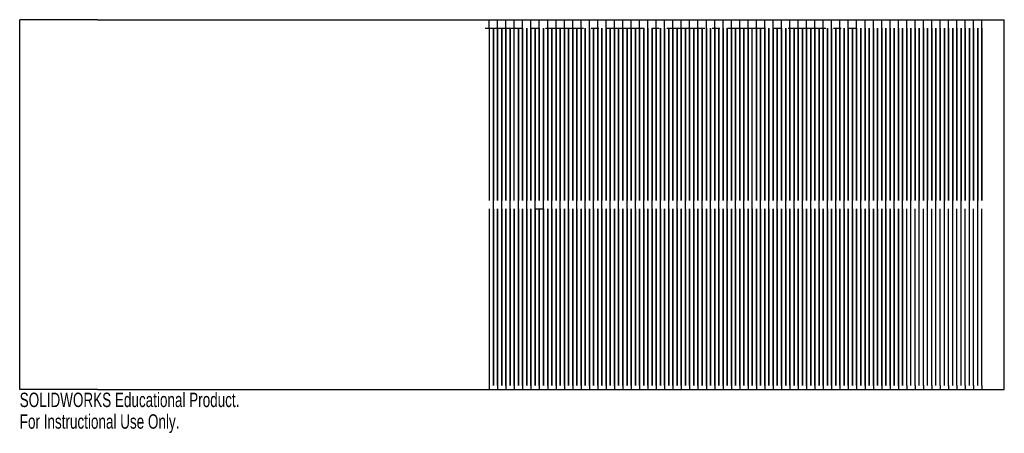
# Model space of a CAD drawing. Header units: millimetres. Extents: x -92 to 238, y -56 to 82.
import ezdxf

# ---------------------------------------------------------------- set-up
doc = ezdxf.new("R2010")
doc.units = ezdxf.units.MM
doc.linetypes.add('CENTERX2', pattern=[20.32, 12.7, -2.54, 2.54, -2.54])
doc.styles.add('SLDTEXTSTYLE0', font='TXT', dxfattribs={"width": 0.7})

msp = doc.modelspace()

# ---------------------------------------------------------------- linework, layer by layer
at = {"color": 7, "linetype": 'Continuous'}
for p, q in [((-65.68, 82.44), (-91.71, 82.44)), ((-91.71, -41.56), (-91.71, 82.44)), ((-65.68, 82.44), (174.32, 82.44)), ((65.72, 79.64), (65.72, 82.44)), ((65.72, 79.64), (65.72, 21.84)), ((67.12, -40.16), (67.12, 79.64)), ((67.12, 79.64), (67.12, 21.84)), ((68.52, 79.64), (68.52, 82.44)), ((68.52, 79.64), (68.52, 21.84)), ((68.52, 21.84), (68.52, 79.64)), ((69.92, -40.16), (69.92, 79.64)), ((69.92, 79.64), (69.92, 21.84)), ((71.32, 79.64), (71.32, 82.44)), ((71.32, 79.64), (71.32, 21.84)), ((71.32, 21.84), (71.32, 79.64)), ((72.72, -40.16), (72.72, 79.64)), ((72.72, 79.64), (72.72, 21.84)), ((74.12, 79.64), (74.12, 82.44)), ((74.12, 21.84), (74.12, 79.64)), ((75.52, -40.16), (75.52, 79.64)), ((75.52, 79.64), (75.52, 21.84)), ((76.92, 79.64), (76.92, 82.44)), ((76.92, 79.64), (76.92, 21.84)), ((76.92, 21.84), (76.92, 79.64)), ((78.32, -40.16), (78.32, 79.64)), ((78.32, 79.64), (78.32, 21.84)), ((79.72, 79.64), (79.72, 82.44)), ((79.72, 79.64), (79.72, 21.84)), ((79.72, 21.84), (79.72, 79.64)), ((81.12, 79.64), (81.12, 21.84)), ((81.12, 21.84), (81.12, 79.64)), ((82.52, 79.64), (82.52, 82.44)), ((82.52, 79.64), (82.52, 21.84)), ((82.52, 21.84), (82.52, 79.64)), ((83.92, 79.64), (83.92, 21.84)), ((83.92, 21.84), (83.92, 79.64)), ((85.32, 79.64), (85.32, 82.44)), ((85.32, 79.64), (85.32, 21.84)), ((85.32, 21.84), (85.32, 79.64)), ((86.72, 79.64), (86.72, 21.84)), ((86.72, 21.84), (86.72, 79.64)), ((88.12, 79.64), (88.12, 82.44)), ((88.12, 79.64), (88.12, 21.84)), ((88.12, 21.84), (88.12, 79.64)), ((89.52, 79.64), (89.52, 21.84)), ((89.52, 21.84), (89.52, 79.64)), ((90.92, 79.64), (90.92, 82.44)), ((90.92, 79.64), (90.92, 21.84)), ((90.92, 21.84), (90.92, 79.64)), ((92.32, 79.64), (92.32, 21.84)), ((92.32, 21.84), (92.32, 79.64)), ((93.72, 79.64), (93.72, 82.44)), ((93.72, 79.64), (93.72, 21.84)), ((93.72, 21.84), (93.72, 79.64)), ((95.12, 79.64), (95.12, 21.84)), ((95.12, 21.84), (95.12, 79.64)), ((96.52, 79.64), (96.52, 82.44)), ((96.52, 79.64), (96.52, 21.84)), ((96.52, 21.84), (96.52, 79.64)), ((97.92, 79.64), (97.92, 21.84)), ((97.92, 21.84), (97.92, 79.64)), ((99.32, 79.64), (99.32, 82.44)), ((99.32, 79.64), (99.32, 21.84)), ((99.32, 21.84), (99.32, 79.64)), ((100.72, 79.64), (100.72, 21.84)), ((100.72, 21.84), (100.72, 79.64)), ((102.12, 79.64), (102.12, 82.44)), ((102.12, 79.64), (102.12, 21.84)), ((102.12, 21.84), (102.12, 79.64)), ((103.52, 79.64), (103.52, 21.84)), ((103.52, 21.84), (103.52, 79.64)), ((104.92, 79.64), (104.92, 82.44)), ((104.92, 79.64), (104.92, 21.84)), ((104.92, 21.84), (104.92, 79.64)), ((106.32, 79.64), (106.32, 21.84)), ((106.32, 21.84), (106.32, 79.64)), ((107.72, 79.64), (107.72, 82.44)), ((107.72, 79.64), (107.72, 21.84)), ((107.72, 21.84), (107.72, 79.64)), ((109.12, 79.64), (109.12, 21.84)), ((109.12, 21.84), (109.12, 79.64)), ((110.52, 79.64), (110.52, 82.44)), ((110.52, 79.64), (110.52, 21.84)), ((110.52, 21.84), (110.52, 79.64)), ((111.92, 79.64), (111.92, 21.84)), ((111.92, 21.84), (111.92, 79.64)), ((113.32, 79.64), (113.32, 82.44)), ((113.32, 79.64), (113.32, 21.84)), ((113.32, 21.84), (113.32, 79.64)), ((114.72, 79.64), (114.72, 21.84)), ((114.72, 21.84), (114.72, 79.64)), ((116.12, 79.64), (116.12, 82.44)), ((116.12, 79.64), (116.12, 21.84)), ((116.12, 21.84), (116.12, 79.64)), ((117.52, 79.64), (117.52, 21.84)), ((117.52, 21.84), (117.52, 79.64)), ((118.92, 79.64), (118.92, 82.44)), ((118.92, 79.64), (118.92, 21.84)), ((118.92, 21.84), (118.92, 79.64)), ((120.32, 79.64), (120.32, 21.84)), ((120.32, 21.84), (120.32, 79.64)), ((121.72, 79.64), (121.72, 82.44)), ((121.72, 79.64), (121.72, 21.84)), ((121.72, 21.84), (121.72, 79.64)), ((123.12, 79.64), (123.12, 21.84)), ((123.12, 21.84), (123.12, 79.64)), ((124.52, 79.64), (124.52, 82.44)), ((124.52, 79.64), (124.52, 21.84)), ((124.52, 21.84), (124.52, 79.64)), ((125.92, 79.64), (125.92, 21.84)), ((125.92, 21.84), (125.92, 79.64)), ((127.32, 79.64), (127.32, 82.44)), ((127.32, 79.64), (127.32, 21.84)), ((127.32, 21.84), (127.32, 79.64)), ((128.72, 79.64), (128.72, 21.84)), ((128.72, 21.84), (128.72, 79.64)), ((130.12, 79.64), (130.12, 82.44)), ((130.12, 79.64), (130.12, 21.84)), ((130.12, 21.84), (130.12, 79.64)), ((131.52, 79.64), (131.52, 21.84)), ((131.52, 21.84), (131.52, 79.64)), ((132.92, 79.64), (132.92, 82.44)), ((132.92, 79.64), (132.92, 21.84)), ((132.92, 21.84), (132.92, 79.64)), ((134.32, 79.64), (134.32, 21.84)), ((134.32, 21.84), (134.32, 79.64)), ((135.72, 79.64), (135.72, 82.44)), ((135.72, 79.64), (135.72, 21.84)), ((135.72, 21.84), (135.72, 79.64)), ((137.12, 79.64), (137.12, 21.84)), ((137.12, 21.84), (137.12, 79.64)), ((138.52, 79.64), (138.52, 82.44)), ((138.52, 79.64), (138.52, 21.84)), ((138.52, 21.84), (138.52, 79.64)), ((139.92, 79.64), (139.92, 21.84)), ((139.92, 21.84), (139.92, 79.64)), ((141.32, 79.64), (141.32, 82.44)), ((141.32, 79.64), (141.32, 21.84)), ((141.32, 21.84), (141.32, 79.64)), ((142.72, 79.64), (142.72, 21.84)), ((142.72, 21.84), (142.72, 79.64)), ((144.12, 79.64), (144.12, 82.44)), ((144.12, 79.64), (144.12, 21.84)), ((144.12, 21.84), (144.12, 79.64)), ((145.52, 79.64), (145.52, 21.84)), ((145.52, 21.84), (145.52, 79.64)), ((146.92, 79.64), (146.92, 82.44)), ((146.92, 79.64), (146.92, 21.84)), ((146.92, 21.84), (146.92, 79.64)), ((148.32, 79.64), (148.32, 21.84)), ((148.32, 21.84), (148.32, 79.64)), ((149.72, 79.64), (149.72, 82.44)), ((149.72, 79.64), (149.72, 21.84)), ((149.72, 21.84), (149.72, 79.64)), ((151.12, 79.64), (151.12, 21.84)), ((151.12, 21.84), (151.12, 79.64)), ((152.52, 79.64), (152.52, 82.44)), ((152.52, 79.64), (152.52, 21.84)), ((152.52, 21.84), (152.52, 79.64)), ((153.92, 21.84), (153.92, 79.64)), ((155.32, 79.64), (155.32, 82.44)), ((155.32, 79.64), (155.32, 21.84)), ((155.32, 21.84), (155.32, 79.64)), ((156.72, 79.64), (156.72, 21.84)), ((156.72, 21.84), (156.72, 79.64)), ((158.12, 79.64), (158.12, 82.44)), ((158.12, 79.64), (158.12, 21.84)), ((158.12, 21.84), (158.12, 79.64)), ((159.52, 79.64), (159.52, 21.84)), ((159.52, 21.84), (159.52, 79.64)), ((160.92, 79.64), (160.92, 82.44)), ((160.92, 79.64), (160.92, 21.84)), ((160.92, 21.84), (160.92, 79.64)), ((162.32, 79.64), (162.32, 21.84)), ((162.32, 21.84), (162.32, 79.64)), ((163.72, 79.64), (163.72, 82.44)), ((163.72, 79.64), (163.72, 21.84)), ((163.72, 21.84), (163.72, 79.64)), ((165.12, 79.64), (165.12, 21.84)), ((165.12, 21.84), (165.12, 79.64)), ((166.52, 79.64), (166.52, 82.44)), ((166.52, 79.64), (166.52, 21.84)), ((166.52, 21.84), (166.52, 79.64)), ((167.92, 79.64), (167.92, 21.84)), ((167.92, 21.84), (167.92, 79.64)), ((169.32, 79.64), (169.32, 82.44)), ((169.32, 79.64), (169.32, 21.84)), ((169.32, 21.84), (169.32, 79.64)), ((170.72, 79.64), (170.72, 21.84)), ((170.72, 21.84), (170.72, 79.64)), ((172.12, 79.64), (172.12, 82.44)), ((172.12, 79.64), (172.12, 21.84)), ((172.12, 21.84), (172.12, 79.64)), ((173.52, 82.44), (238.43, 82.44)), ((173.52, 79.64), (173.52, 21.84)), ((173.52, 21.84), (173.52, 79.64)), ((174.92, 79.64), (174.92, 82.44)), ((174.92, 79.64), (174.92, 21.84)), ((174.92, 21.84), (174.92, 79.64)), ((176.32, 21.84), (176.32, 79.64)), ((176.32, 79.64), (176.32, 21.84)), ((177.72, 79.64), (177.72, 82.44)), ((177.72, 79.64), (177.72, 21.84)), ((177.72, 21.84), (177.72, 79.64)), ((179.12, 79.64), (179.12, 21.84)), ((179.12, 21.84), (179.12, 79.64)), ((180.52, 79.64), (180.52, 82.44)), ((180.52, 79.64), (180.52, 21.84)), ((180.52, 21.84), (180.52, 79.64)), ((181.92, 79.64), (181.92, 21.84)), ((181.92, 21.84), (181.92, 79.64)), ((183.32, 79.64), (183.32, 82.44)), ((183.32, 79.64), (183.32, 21.84)), ((183.32, 21.84), (183.32, 79.64)), ((184.72, 79.64), (184.72, 21.84)), ((184.72, 21.84), (184.72, 79.64)), ((186.12, 79.64), (186.12, 82.44)), ((186.12, 79.64), (186.12, 21.84)), ((186.12, 21.84), (186.12, 79.64)), ((187.52, 79.64), (187.52, 21.84)), ((187.52, 21.84), (187.52, 79.64)), ((188.92, 79.64), (188.92, 82.44)), ((188.92, 79.64), (188.92, 21.84)), ((188.92, 21.84), (188.92, 79.64)), ((190.32, 79.64), (190.32, 21.84)), ((190.32, 21.84), (190.32, 79.64)), ((191.72, 79.64), (191.72, 82.44)), ((191.72, 79.64), (191.72, 21.84)), ((191.72, 21.84), (191.72, 79.64)), ((193.12, 79.64), (193.12, 21.84)), ((193.12, 21.84), (193.12, 79.64)), ((194.52, 79.64), (194.52, 82.44)), ((194.52, 79.64), (194.52, 21.84)), ((194.52, 21.84), (194.52, 79.64)), ((195.92, 79.64), (195.92, 21.84)), ((195.92, 21.84), (195.92, 79.64)), ((197.32, 79.64), (197.32, 82.44)), ((197.32, 79.64), (197.32, 21.84)), ((197.32, 21.84), (197.32, 79.64)), ((198.72, 79.64), (198.72, 21.84)), ((198.72, 21.84), (198.72, 79.64)), ((200.12, 79.64), (200.12, 82.44)), ((200.12, 79.64), (200.12, 21.84)), ((200.12, 21.84), (200.12, 79.64)), ((201.52, 79.64), (201.52, 21.84)), ((201.52, 21.84), (201.52, 79.64)), ((202.92, 79.64), (202.92, 82.44)), ((202.92, 79.64), (202.92, 21.84)), ((202.92, 21.84), (202.92, 79.64)), ((204.32, 79.64), (204.32, 21.84)), ((204.32, 21.84), (204.32, 79.64)), ((204.32, 21.84), (204.32, 79.64)), ((205.72, 79.64), (205.72, 82.44)), ((205.72, 79.64), (205.72, 21.84)), ((205.72, 21.84), (205.72, 79.64)), ((205.72, 21.84), (205.72, 79.64)), ((207.12, 79.64), (207.12, 21.84)), ((207.12, 21.84), (207.12, 79.64)), ((207.12, 21.84), (207.12, 79.64)), ((208.52, 79.64), (208.52, 82.44)), ((208.52, 79.64), (208.52, 21.84)), ((208.52, 21.84), (208.52, 79.64)), ((208.52, 21.84), (208.52, 79.64)), ((209.92, 21.84), (209.92, 79.64)), ((209.92, 79.64), (209.92, 21.84)), ((209.92, 21.84), (209.92, 79.64)), ((211.32, 79.64), (211.32, 82.44)), ((211.32, 79.64), (211.32, 21.84)), ((211.32, 21.84), (211.32, 79.64)), ((211.32, 21.84), (211.32, 79.64)), ((212.72, 79.64), (212.72, 21.84)), ((212.72, 21.84), (212.72, 79.64)), ((212.72, 21.84), (212.72, 79.64)), ((214.12, 79.64), (214.12, 82.44)), ((214.12, 79.64), (214.12, 21.84)), ((214.12, 21.84), (214.12, 79.64)), ((214.12, 21.84), (214.12, 79.64)), ((215.52, 79.64), (215.52, 21.84)), ((215.52, 21.84), (215.52, 79.64)), ((215.52, 21.84), (215.52, 79.64)), ((216.92, 79.64), (216.92, 82.44)), ((216.92, 79.64), (216.92, 21.84)), ((216.92, 21.84), (216.92, 79.64)), ((216.92, 21.84), (216.92, 79.64)), ((218.32, 79.64), (218.32, 21.84)), ((218.32, 21.84), (218.32, 79.64)), ((218.32, 21.84), (218.32, 79.64)), ((219.72, 79.64), (219.72, 82.44)), ((219.72, 79.64), (219.72, 21.84)), ((219.72, 21.84), (219.72, 79.64)), ((219.72, 21.84), (219.72, 79.64)), ((221.12, 79.64), (221.12, 21.84)), ((221.12, 21.84), (221.12, 79.64)), ((221.12, 21.84), (221.12, 79.64)), ((222.52, 79.64), (222.52, 82.44)), ((222.52, 79.64), (222.52, 21.84)), ((222.52, 21.84), (222.52, 79.64)), ((222.52, 21.84), (222.52, 79.64)), ((223.92, 79.64), (223.92, 21.84)), ((223.92, 21.84), (223.92, 79.64)), ((223.92, 21.84), (223.92, 79.64)), ((225.32, 79.64), (225.32, 82.44)), ((225.32, 79.64), (225.32, 21.84)), ((225.32, 21.84), (225.32, 79.64)), ((225.32, 21.84), (225.32, 79.64)), ((226.72, 79.64), (226.72, 21.84)), ((226.72, 21.84), (226.72, 79.64)), ((226.72, 21.84), (226.72, 79.64)), ((228.12, 79.64), (228.12, 82.44)), ((228.12, 79.64), (228.12, 21.84)), ((228.12, 21.84), (228.12, 79.64)), ((228.12, 21.84), (228.12, 79.64)), ((229.52, 79.64), (229.52, 21.84)), ((229.52, 21.84), (229.52, 79.64)), ((229.52, 21.84), (229.52, 79.64)), ((230.92, 79.64), (230.92, 82.44)), ((230.92, 79.64), (230.92, 21.84)), ((230.92, 21.84), (230.92, 79.64)), ((238.43, -41.56), (238.43, 82.44)), ((81.12, 19.04), (81.12, 21.84)), ((81.12, 19.04), (81.12, 21.84)), ((83.92, 19.04), (83.92, 21.84)), ((86.72, 19.04), (86.72, 21.84)), ((89.52, 19.04), (89.52, 21.84)), ((92.32, 19.04), (92.32, 21.84)), ((95.12, 19.04), (95.12, 21.84)), ((97.92, 19.04), (97.92, 21.84)), ((100.72, 19.04), (100.72, 21.84)), ((103.52, 19.04), (103.52, 21.84)), ((106.32, 19.04), (106.32, 21.84)), ((109.12, 19.04), (109.12, 21.84)), ((111.92, 19.04), (111.92, 21.84)), ((114.72, 19.04), (114.72, 21.84)), ((117.52, 19.04), (117.52, 21.84)), ((120.32, 19.04), (120.32, 21.84)), ((123.12, 19.04), (123.12, 21.84)), ((125.92, 19.04), (125.92, 21.84)), ((128.72, 19.04), (128.72, 21.84)), ((131.52, 19.04), (131.52, 21.84)), ((134.32, 19.04), (134.32, 21.84)), ((137.12, 19.04), (137.12, 21.84)), ((139.92, 19.04), (139.92, 21.84)), ((142.72, 19.04), (142.72, 21.84)), ((145.52, 19.04), (145.52, 21.84)), ((148.32, 19.04), (148.32, 21.84)), ((151.12, 19.04), (151.12, 21.84)), ((153.92, 19.04), (153.92, 21.84)), ((156.72, 19.04), (156.72, 21.84)), ((159.52, 19.04), (159.52, 21.84)), ((162.32, 19.04), (162.32, 21.84)), ((165.12, 19.04), (165.12, 21.84)), ((167.92, 19.04), (167.92, 21.84)), ((170.72, 19.04), (170.72, 21.84)), ((173.52, 19.04), (173.52, 21.84)), ((176.32, 19.04), (176.32, 21.84)), ((179.12, 19.04), (179.12, 21.84)), ((181.92, 19.04), (181.92, 21.84)), ((184.72, 19.04), (184.72, 21.84)), ((187.52, 19.04), (187.52, 21.84)), ((190.32, 19.04), (190.32, 21.84)), ((193.12, 19.04), (193.12, 21.84)), ((195.92, 19.04), (195.92, 21.84)), ((198.72, 19.04), (198.72, 21.84)), ((201.52, 19.04), (201.52, 21.84)), ((204.32, 19.04), (204.32, 21.84)), ((207.12, 19.04), (207.12, 21.84)), ((209.92, 19.04), (209.92, 21.84)), ((212.72, 19.04), (212.72, 21.84)), ((215.52, 19.04), (215.52, 21.84)), ((218.32, 19.04), (218.32, 21.84)), ((221.12, 19.04), (221.12, 21.84)), ((223.92, 19.04), (223.92, 21.84)), ((226.72, 19.04), (226.72, 21.84)), ((229.52, 19.04), (229.52, 21.84)), ((65.72, 19.04), (65.72, -40.16)), ((67.12, 19.04), (67.12, -40.16)), ((68.52, -40.16), (68.52, 19.04)), ((68.52, 19.04), (68.52, -40.16)), ((69.92, 19.04), (69.92, -40.16)), ((71.32, -40.16), (71.32, 19.04)), ((71.32, 19.04), (71.32, -40.16)), ((72.72, 19.04), (72.72, -40.16)), ((74.12, -40.16), (74.12, 19.04)), ((74.12, 19.04), (74.12, -40.16)), ((75.52, 19.04), (75.52, -40.16)), ((76.92, -40.16), (76.92, 19.04)), ((76.92, 19.04), (76.92, -40.16)), ((78.32, 19.04), (78.32, -40.16)), ((79.72, -40.16), (79.72, 19.04)), ((79.72, 19.04), (79.72, -40.16)), ((81.12, -40.16), (81.12, 19.04)), ((81.12, 19.04), (81.12, -40.16)), ((82.52, -40.16), (82.52, 19.04)), ((82.52, 19.04), (82.52, -40.16)), ((83.92, -40.16), (83.92, 19.04)), ((83.92, 19.04), (83.92, -40.16)), ((85.32, -40.16), (85.32, 19.04)), ((85.32, 19.04), (85.32, -40.16)), ((86.72, -40.16), (86.72, 19.04)), ((86.72, 19.04), (86.72, -40.16)), ((88.12, -40.16), (88.12, 19.04)), ((88.12, 19.04), (88.12, -40.16)), ((89.52, -40.16), (89.52, 19.04)), ((89.52, 19.04), (89.52, -40.16)), ((90.92, -40.16), (90.92, 19.04)), ((90.92, 19.04), (90.92, -40.16)), ((92.32, -40.16), (92.32, 19.04)), ((92.32, 19.04), (92.32, -40.16)), ((93.72, -40.16), (93.72, 19.04)), ((93.72, 19.04), (93.72, -40.16)), ((95.12, -40.16), (95.12, 19.04)), ((95.12, 19.04), (95.12, -40.16)), ((96.52, -40.16), (96.52, 19.04)), ((96.52, 19.04), (96.52, -40.16)), ((97.92, -40.16), (97.92, 19.04)), ((97.92, 19.04), (97.92, -40.16)), ((99.32, -40.16), (99.32, 19.04)), ((99.32, 19.04), (99.32, -40.16)), ((100.72, -40.16), (100.72, 19.04)), ((100.72, 19.04), (100.72, -40.16)), ((102.12, -40.16), (102.12, 19.04)), ((102.12, 19.04), (102.12, -40.16)), ((103.52, -40.16), (103.52, 19.04)), ((103.52, 19.04), (103.52, -40.16)), ((104.92, -40.16), (104.92, 19.04)), ((104.92, 19.04), (104.92, -40.16)), ((106.32, -40.16), (106.32, 19.04)), ((106.32, 19.04), (106.32, -40.16)), ((107.72, -40.16), (107.72, 19.04)), ((107.72, 19.04), (107.72, -40.16)), ((109.12, -40.16), (109.12, 19.04)), ((109.12, 19.04), (109.12, -40.16)), ((110.52, -40.16), (110.52, 19.04)), ((110.52, 19.04), (110.52, -40.16)), ((111.92, -40.16), (111.92, 19.04)), ((111.92, 19.04), (111.92, -40.16)), ((113.32, -40.16), (113.32, 19.04)), ((113.32, 19.04), (113.32, -40.16)), ((114.72, -40.16), (114.72, 19.04)), ((114.72, 19.04), (114.72, -40.16)), ((116.12, -40.16), (116.12, 19.04)), ((116.12, 19.04), (116.12, -40.16)), ((117.52, -40.16), (117.52, 19.04)), ((117.52, 19.04), (117.52, -40.16)), ((118.92, -40.16), (118.92, 19.04)), ((118.92, 19.04), (118.92, -40.16)), ((120.32, -40.16), (120.32, 19.04)), ((120.32, 19.04), (120.32, -40.16)), ((121.72, -40.16), (121.72, 19.04)), ((121.72, 19.04), (121.72, -40.16)), ((123.12, -40.16), (123.12, 19.04)), ((123.12, 19.04), (123.12, -40.16)), ((124.52, -40.16), (124.52, 19.04)), ((124.52, 19.04), (124.52, -40.16)), ((125.92, -40.16), (125.92, 19.04)), ((125.92, 19.04), (125.92, -40.16)), ((127.32, -40.16), (127.32, 19.04)), ((127.32, 19.04), (127.32, -40.16)), ((128.72, -40.16), (128.72, 19.04)), ((128.72, 19.04), (128.72, -40.16)), ((130.12, -40.16), (130.12, 19.04)), ((130.12, 19.04), (130.12, -40.16)), ((131.52, -40.16), (131.52, 19.04)), ((131.52, 19.04), (131.52, -40.16)), ((132.92, -40.16), (132.92, 19.04)), ((132.92, 19.04), (132.92, -40.16)), ((134.32, -40.16), (134.32, 19.04)), ((134.32, 19.04), (134.32, -40.16)), ((135.72, -40.16), (135.72, 19.04)), ((135.72, 19.04), (135.72, -40.16)), ((137.12, -40.16), (137.12, 19.04)), ((137.12, 19.04), (137.12, -40.16)), ((138.52, -40.16), (138.52, 19.04)), ((138.52, 19.04), (138.52, -40.16)), ((139.92, -40.16), (139.92, 19.04)), ((139.92, 19.04), (139.92, -40.16)), ((141.32, -40.16), (141.32, 19.04)), ((141.32, 19.04), (141.32, -40.16)), ((142.72, -40.16), (142.72, 19.04)), ((142.72, 19.04), (142.72, -40.16)), ((144.12, -40.16), (144.12, 19.04)), ((144.12, 19.04), (144.12, -40.16)), ((145.52, -40.16), (145.52, 19.04)), ((145.52, 19.04), (145.52, -40.16)), ((146.92, -40.16), (146.92, 19.04)), ((146.92, 19.04), (146.92, -40.16)), ((148.32, -40.16), (148.32, 19.04)), ((148.32, 19.04), (148.32, -40.16)), ((149.72, -40.16), (149.72, 19.04)), ((149.72, 19.04), (149.72, -40.16)), ((151.12, -40.16), (151.12, 19.04)), ((151.12, 19.04), (151.12, -40.16)), ((152.52, -40.16), (152.52, 19.04)), ((152.52, 19.04), (152.52, -40.16)), ((153.92, -40.16), (153.92, 19.04)), ((153.92, 19.04), (153.92, -40.16)), ((155.32, -40.16), (155.32, 19.04)), ((155.32, 19.04), (155.32, -40.16)), ((156.72, -40.16), (156.72, 19.04)), ((156.72, 19.04), (156.72, -40.16)), ((158.12, -40.16), (158.12, 19.04)), ((158.12, 19.04), (158.12, -40.16)), ((159.52, -40.16), (159.52, 19.04)), ((159.52, 19.04), (159.52, -40.16)), ((160.92, -40.16), (160.92, 19.04)), ((160.92, 19.04), (160.92, -40.16)), ((162.32, -40.16), (162.32, 19.04)), ((162.32, 19.04), (162.32, -40.16)), ((163.72, -40.16), (163.72, 19.04)), ((163.72, 19.04), (163.72, -40.16)), ((165.12, -40.16), (165.12, 19.04)), ((165.12, 19.04), (165.12, -40.16)), ((166.52, -40.16), (166.52, 19.04)), ((166.52, 19.04), (166.52, -40.16)), ((167.92, -40.16), (167.92, 19.04)), ((167.92, 19.04), (167.92, -40.16)), ((169.32, -40.16), (169.32, 19.04)), ((169.32, 19.04), (169.32, -40.16)), ((170.72, -40.16), (170.72, 19.04)), ((170.72, 19.04), (170.72, -40.16)), ((172.12, -40.16), (172.12, 19.04)), ((172.12, 19.04), (172.12, -40.16)), ((173.52, -40.16), (173.52, 19.04)), ((173.52, 19.04), (173.52, -40.16)), ((174.92, -40.16), (174.92, 19.04)), ((174.92, 19.04), (174.92, -40.16)), ((176.32, -40.16), (176.32, 19.04)), ((176.32, 19.04), (176.32, -40.16)), ((177.72, -40.16), (177.72, 19.04)), ((177.72, 19.04), (177.72, -40.16)), ((179.12, -40.16), (179.12, 19.04)), ((179.12, 19.04), (179.12, -40.16)), ((180.52, -40.16), (180.52, 19.04)), ((180.52, 19.04), (180.52, -40.16)), ((181.92, -40.16), (181.92, 19.04)), ((181.92, 19.04), (181.92, -40.16)), ((183.32, -40.16), (183.32, 19.04)), ((183.32, 19.04), (183.32, -40.16)), ((184.72, -40.16), (184.72, 19.04)), ((184.72, 19.04), (184.72, -40.16)), ((186.12, -40.16), (186.12, 19.04)), ((186.12, 19.04), (186.12, -40.16)), ((187.52, -40.16), (187.52, 19.04)), ((187.52, 19.04), (187.52, -40.16)), ((188.92, -40.16), (188.92, 19.04)), ((188.92, 19.04), (188.92, -40.16)), ((190.32, -40.16), (190.32, 19.04)), ((190.32, 19.04), (190.32, -40.16)), ((191.72, -40.16), (191.72, 19.04)), ((191.72, 19.04), (191.72, -40.16)), ((193.12, -40.16), (193.12, 19.04)), ((193.12, 19.04), (193.12, -40.16)), ((194.52, -40.16), (194.52, 19.04)), ((194.52, 19.04), (194.52, -40.16)), ((195.92, -40.16), (195.92, 19.04)), ((195.92, 19.04), (195.92, -40.16)), ((197.32, -40.16), (197.32, 19.04)), ((197.32, 19.04), (197.32, -40.16)), ((198.72, -40.16), (198.72, 19.04)), ((198.72, 19.04), (198.72, -40.16)), ((200.12, -40.16), (200.12, 19.04)), ((200.12, 19.04), (200.12, -40.16)), ((201.52, -40.16), (201.52, 19.04)), ((201.52, 19.04), (201.52, -40.16)), ((202.92, -40.16), (202.92, 19.04)), ((202.92, 19.04), (202.92, -40.16)), ((204.32, -40.16), (204.32, 19.04)), ((204.32, 19.04), (204.32, -40.16)), ((204.32, -40.16), (204.32, 19.04)), ((205.72, -40.16), (205.72, 19.04)), ((205.72, -40.16), (205.72, 19.04)), ((205.72, -40.16), (205.72, 19.04)), ((207.12, -40.16), (207.12, 19.04)), ((207.12, -40.16), (207.12, 19.04)), ((207.12, -40.16), (207.12, 19.04)), ((208.52, -40.16), (208.52, 19.04)), ((208.52, -40.16), (208.52, 19.04)), ((208.52, -40.16), (208.52, 19.04)), ((209.92, -40.16), (209.92, 19.04)), ((209.92, -40.16), (209.92, 19.04)), ((209.92, -40.16), (209.92, 19.04)), ((211.32, -40.16), (211.32, 19.04)), ((211.32, -40.16), (211.32, 19.04)), ((211.32, -40.16), (211.32, 19.04)), ((212.72, -40.16), (212.72, 19.04)), ((212.72, -40.16), (212.72, 19.04)), ((212.72, -40.16), (212.72, 19.04)), ((214.12, -40.16), (214.12, 19.04)), ((214.12, -40.16), (214.12, 19.04)), ((214.12, -40.16), (214.12, 19.04)), ((215.52, -40.16), (215.52, 19.04)), ((215.52, -40.16), (215.52, 19.04)), ((215.52, -40.16), (215.52, 19.04)), ((216.92, -40.16), (216.92, 19.04)), ((216.92, -40.16), (216.92, 19.04)), ((216.92, -40.16), (216.92, 19.04)), ((218.32, -40.16), (218.32, 19.04)), ((218.32, -40.16), (218.32, 19.04)), ((218.32, -40.16), (218.32, 19.04)), ((219.72, -40.16), (219.72, 19.04)), ((219.72, -40.16), (219.72, 19.04)), ((219.72, -40.16), (219.72, 19.04)), ((221.12, -40.16), (221.12, 19.04)), ((221.12, -40.16), (221.12, 19.04)), ((221.12, -40.16), (221.12, 19.04)), ((222.52, -40.16), (222.52, 19.04)), ((222.52, -40.16), (222.52, 19.04)), ((222.52, -40.16), (222.52, 19.04)), ((223.92, -40.16), (223.92, 19.04)), ((223.92, -40.16), (223.92, 19.04)), ((223.92, -40.16), (223.92, 19.04)), ((225.32, -40.16), (225.32, 19.04)), ((225.32, -40.16), (225.32, 19.04)), ((225.32, -40.16), (225.32, 19.04)), ((226.72, -40.16), (226.72, 19.04)), ((226.72, -40.16), (226.72, 19.04)), ((226.72, -40.16), (226.72, 19.04)), ((228.12, -40.16), (228.12, 19.04)), ((228.12, -40.16), (228.12, 19.04)), ((228.12, -40.16), (228.12, 19.04)), ((229.52, -40.16), (229.52, 19.04)), ((229.52, -40.16), (229.52, 19.04)), ((229.52, -40.16), (229.52, 19.04)), ((230.92, -40.16), (230.92, 19.04)), ((230.92, -40.16), (230.92, 19.04)), ((-65.68, -41.56), (-91.71, -41.56)), ((-65.68, -41.56), (174.32, -41.56)), ((65.72, -40.16), (65.72, -41.56)), ((68.52, -40.16), (68.52, -41.56)), ((71.32, -40.16), (71.32, -41.56)), ((74.12, -40.16), (74.12, -41.56)), ((76.92, -40.16), (76.92, -41.56)), ((79.72, -40.16), (79.72, -41.56)), ((82.52, -40.16), (82.52, -41.56)), ((85.32, -40.16), (85.32, -41.56)), ((88.12, -40.16), (88.12, -41.56)), ((90.92, -40.16), (90.92, -41.56)), ((93.72, -40.16), (93.72, -41.56)), ((96.52, -40.16), (96.52, -41.56)), ((99.32, -40.16), (99.32, -41.56)), ((102.12, -40.16), (102.12, -41.56)), ((104.92, -40.16), (104.92, -41.56)), ((107.72, -40.16), (107.72, -41.56)), ((110.52, -40.16), (110.52, -41.56)), ((113.32, -40.16), (113.32, -41.56)), ((116.12, -40.16), (116.12, -41.56)), ((118.92, -40.16), (118.92, -41.56)), ((121.72, -40.16), (121.72, -41.56)), ((124.52, -40.16), (124.52, -41.56)), ((127.32, -40.16), (127.32, -41.56)), ((130.12, -40.16), (130.12, -41.56)), ((132.92, -40.16), (132.92, -41.56)), ((135.72, -40.16), (135.72, -41.56)), ((138.52, -40.16), (138.52, -41.56)), ((141.32, -40.16), (141.32, -41.56)), ((144.12, -40.16), (144.12, -41.56)), ((146.92, -40.16), (146.92, -41.56)), ((149.72, -40.16), (149.72, -41.56)), ((152.52, -40.16), (152.52, -41.56)), ((155.32, -40.16), (155.32, -41.56)), ((158.12, -40.16), (158.12, -41.56)), ((160.92, -40.16), (160.92, -41.56)), ((163.72, -40.16), (163.72, -41.56)), ((166.52, -40.16), (166.52, -41.56)), ((169.32, -40.16), (169.32, -41.56)), ((172.12, -40.16), (172.12, -41.56)), ((174.32, -41.56), (238.43, -41.56)), ((174.92, -40.16), (174.92, -41.56)), ((177.72, -40.16), (177.72, -41.56)), ((180.52, -40.16), (180.52, -41.56)), ((183.32, -40.16), (183.32, -41.56)), ((186.12, -40.16), (186.12, -41.56)), ((188.92, -40.16), (188.92, -41.56)), ((191.72, -40.16), (191.72, -41.56)), ((194.52, -40.16), (194.52, -41.56)), ((197.32, -40.16), (197.32, -41.56)), ((200.12, -40.16), (200.12, -41.56)), ((202.92, -40.16), (202.92, -41.56)), ((205.72, -40.16), (205.72, -41.56)), ((208.52, -40.16), (208.52, -41.56)), ((211.32, -40.16), (211.32, -41.56)), ((214.12, -40.16), (214.12, -41.56)), ((216.92, -40.16), (216.92, -41.56)), ((219.72, -40.16), (219.72, -41.56)), ((222.52, -40.16), (222.52, -41.56)), ((225.32, -40.16), (225.32, -41.56)), ((228.12, -40.16), (228.12, -41.56)), ((230.92, -40.16), (230.92, -41.56))]:
    msp.add_line(p, q, dxfattribs=at)
at = {"color": 7, "linetype": 'CENTERX2'}
for p, q in [((64.32, 79.64), (188.83, 79.64)), ((65.72, 79.64), (68.52, 79.64)), ((81.12, 19.04), (83.92, 19.04))]:
    msp.add_line(p, q, dxfattribs=at)

# ---------------------------------------------------------------- texts
at = {"color": 7, "linetype": 'Continuous', "char_height": 4.8336, "attachment_point": 1, "style": 'SLDTEXTSTYLE0'}
for s, insert in [('SOLIDWORKS Educational Product.', (-91.71, -42.58)), ('For Instructional Use Only.', (-91.71, -49.83))]:
    msp.add_mtext(s, dxfattribs=dict(at, insert=insert))

doc.saveas('drawing.dxf')
